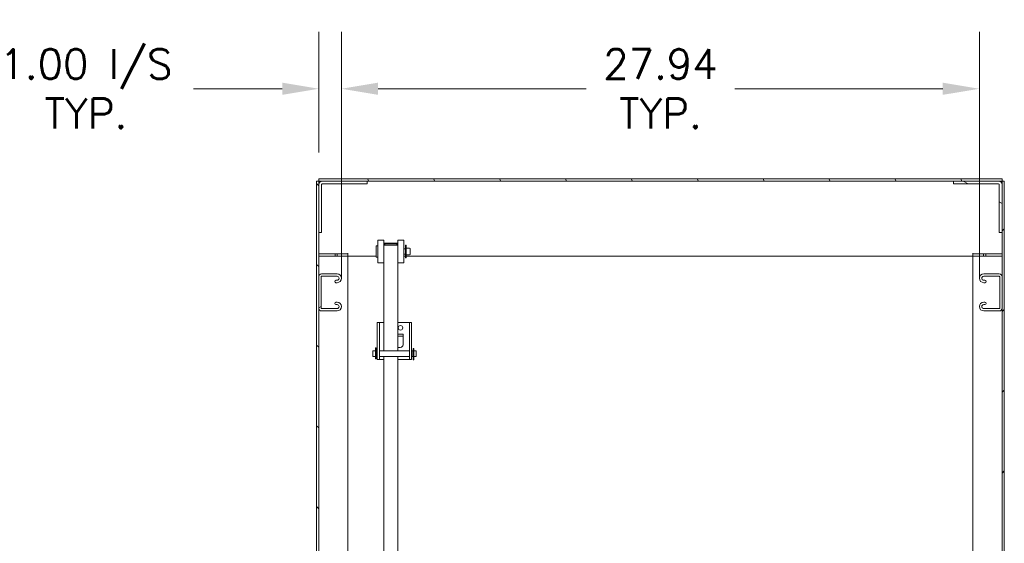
# Model space of a CAD drawing. Header units: inches. Extents: x 10 to 331, y 10 to 212.
# Tile 90 of 145: x 123 to 166, y 135 to 158. Entities that reach past the tile are written whole.
import ezdxf

# ---------------------------------------------------------------- set-up
doc = ezdxf.new("R2010")
doc.units = ezdxf.units.IN
doc.header["$LTSCALE"] = 20
doc.header["$MEASUREMENT"] = 0
for name, color, linetype, lineweight in [('Dimension (ANSI)', 7, 'Continuous', 5), ('Hatch (ANSI)', 7, 'Continuous', 5), ('Visible (ANSI)', 7, 'Continuous', 5)]:
    doc.layers.add(name, color=color, linetype=linetype, lineweight=lineweight)
doc.styles.add('ROMANS', font='romans.shx')
doc.dimstyles.new('Default (ANSI)', dxfattribs={"dimscale": 20, "dimtxt": 0.065, "dimasz": 0.08, "dimexe": 0.125, "dimexo": 0.0625, "dimgap": 0.031496, "dimtad": 0, "dimtih": 1, "dimtoh": 1, "dimrnd": 1e-08, "dimzin": 0, "dimdsep": 46, "dimtxsty": 'ROMANS', "dimcen": 0.09, "dimdle": 0.393701, "dimclrd": 256, "dimclre": 256, "dimclrt": 256, "dimadec": 0, "dimazin": 0, "dimtfac": 1.538462, "dimtofl": 0, "dimtmove": 0, "dimatfit": 3, "dimfxl": 1, "dimtolj": 1, "dimtzin": 0, "dimlwd": -1, "dimlwe": -1, "dimarcsym": 0})

# ---------------------------------------------------------------- blocks, each defined once
blk = doc.blocks.new('*D34')
at = {"layer": 'Defpoints', "color": 0, "transparency": 16777216}
for p in [(137.075, 154.556), (136.075, 150.512), (137.075, 145.017)]:
    blk.add_point(p, dxfattribs=at)
at = {"layer": 'Dimension (ANSI)', "transparency": 16777216}
for p, q in [((136.075, 151.762), (136.075, 157.056)), ((137.075, 146.267), (137.075, 157.056)), ((134.475, 154.556), (130.592, 154.556)), ((138.675, 154.556), (140.275, 154.556))]:
    blk.add_line(p, q, dxfattribs=at)
for points in [[(134.475, 154.823), (134.475, 154.29), (136.075, 154.556)], [(138.675, 154.823), (138.675, 154.29), (137.075, 154.556)]]:
    blk.add_solid(points, dxfattribs=at)
at = {"layer": 'Dimension (ANSI)', "transparency": 16777216, "insert": (125.876, 154.556), "char_height": 1.3, "attachment_point": 5, "style": 'ROMANS'}
blk.add_mtext('\\A1;1.00 I/S\\PTYP.', dxfattribs=at)
blk = doc.blocks.new('*D35')
at = {"layer": 'Defpoints', "color": 0, "transparency": 16777216}
for p in [(165.012, 154.556), (137.075, 145.017), (165.012, 145.017)]:
    blk.add_point(p, dxfattribs=at)
at = {"layer": 'Dimension (ANSI)', "transparency": 16777216}
for p, q in [((137.075, 146.267), (137.075, 157.056)), ((165.012, 146.267), (165.012, 157.056)), ((138.675, 154.556), (147.783, 154.556)), ((163.412, 154.556), (154.304, 154.556))]:
    blk.add_line(p, q, dxfattribs=at)
for points in [[(138.675, 154.823), (138.675, 154.29), (137.075, 154.556)], [(163.412, 154.823), (163.412, 154.29), (165.012, 154.556)]]:
    blk.add_solid(points, dxfattribs=at)
at = {"layer": 'Dimension (ANSI)', "transparency": 16777216, "insert": (151.043, 154.556), "char_height": 1.3, "attachment_point": 5, "style": 'ROMANS'}
blk.add_mtext('\\A1;27.94\\PTYP.', dxfattribs=at)

msp = doc.modelspace()

# ---------------------------------------------------------------- hatches: boundary and pattern name
at = {"layer": 'Hatch (ANSI)'}
h = msp.add_hatch(dxfattribs=at)
h.set_pattern_fill('ANSI31', color=256, scale=20, angle=75, style=0)
h.paths.add_polyline_path([(136.075, 150.606), (136.075, 150.512), (136.231, 150.512), (138.2, 150.512), (163.887, 150.512), (165.856, 150.512), (166.012, 150.512), (166.012, 150.606)])
h = msp.add_hatch(dxfattribs=at)
h.set_pattern_fill('ANSI31', color=256, scale=20, angle=90, style=0)
h.paths.add_polyline_path([(135.981, 150.512), (135.981, 78.574), (136.075, 78.574), (136.075, 86.699), (136.075, 88.074), (136.075, 115.824), (136.075, 117.199), (136.075, 144.949), (136.075, 146.324), (136.075, 148.262), (136.075, 150.356), (136.075, 150.512)])
h = msp.add_hatch(dxfattribs=at)
h.set_pattern_fill('ANSI31', color=256, scale=20, angle=-15, style=0)
edge = h.paths.add_edge_path()
edge.add_line((136.075, 150.356), (136.075, 148.262))
edge.add_line((136.075, 148.262), (136.2, 148.262))
edge.add_line((136.2, 148.262), (136.2, 150.356))
edge.add_ellipse((136.231, 150.356), major_axis=(-0.0312, 0), ratio=1, start_angle=270, end_angle=360, ccw=False)
edge.add_line((136.231, 150.387), (138.2, 150.387))
edge.add_line((138.2, 150.387), (138.2, 150.512))
edge.add_line((138.2, 150.512), (136.231, 150.512))
edge.add_ellipse((136.231, 150.356), major_axis=(0, 0.156), ratio=1, start_angle=0, end_angle=90)
h = msp.add_hatch(dxfattribs=at)
h.set_pattern_fill('ANSI31', color=256, scale=20, angle=105, style=0)
edge = h.paths.add_edge_path()
edge.add_line((166.012, 148.262), (166.012, 150.356))
edge.add_ellipse((165.856, 150.356), major_axis=(0.156, 0), ratio=1, start_angle=0, end_angle=90)
edge.add_line((165.856, 150.512), (163.887, 150.512))
edge.add_line((163.887, 150.512), (163.887, 150.387))
edge.add_line((163.887, 150.387), (165.856, 150.387))
edge.add_ellipse((165.856, 150.356), major_axis=(0, 0.0312), ratio=1, start_angle=270, end_angle=360, ccw=False)
edge.add_line((165.887, 150.356), (165.887, 148.262))
edge.add_line((165.887, 148.262), (166.012, 148.262))
h = msp.add_hatch(dxfattribs=at)
h.set_pattern_fill('ANSI31', color=256, scale=20, style=0)
h.paths.add_polyline_path([(166.106, 78.574), (166.106, 150.512), (166.012, 150.512), (166.012, 150.356), (166.012, 148.262), (166.012, 146.324), (166.012, 144.949), (166.012, 117.199), (166.012, 115.824), (166.012, 88.074), (166.012, 86.699), (166.012, 78.574)])
h = msp.add_hatch(dxfattribs=at)
h.set_pattern_fill('ANSI31', color=256, scale=20, angle=-15, style=0)
edge = h.paths.add_edge_path()
edge.add_ellipse((136.882, 145.017), major_axis=(0, -0.192), ratio=1, start_angle=0, end_angle=180)
edge.add_line((136.882, 145.209), (136.828, 145.209))
edge.add_ellipse((136.828, 145.156), major_axis=(0, 0.053), ratio=1, start_angle=0, end_angle=180)
edge.add_line((136.828, 145.103), (136.882, 145.103))
edge.add_ellipse((136.882, 145.017), major_axis=(0, 0.0865), ratio=1, start_angle=180, end_angle=360, ccw=False)
edge.add_line((136.882, 144.93), (136.2, 144.93))
edge.add_ellipse((136.2, 144.949), major_axis=(0, -0.019), ratio=1, start_angle=270, end_angle=360, ccw=False)
edge.add_line((136.181, 144.949), (136.181, 146.324))
edge.add_ellipse((136.2, 146.324), major_axis=(-0.019, 0), ratio=1, start_angle=270, end_angle=360, ccw=False)
edge.add_line((136.2, 146.343), (136.882, 146.343))
edge.add_ellipse((136.882, 146.257), major_axis=(0, 0.0865), ratio=1, start_angle=180, end_angle=360, ccw=False)
edge.add_line((136.882, 146.17), (136.828, 146.17))
edge.add_ellipse((136.828, 146.117), major_axis=(0, 0.053), ratio=1, start_angle=0, end_angle=180)
edge.add_line((136.828, 146.064), (136.882, 146.064))
edge.add_ellipse((136.882, 146.257), major_axis=(0, -0.193), ratio=1, start_angle=0, end_angle=180)
edge.add_line((136.882, 146.449), (136.2, 146.449))
edge.add_ellipse((136.2, 146.324), major_axis=(0, 0.125), ratio=1, start_angle=0, end_angle=90)
edge.add_line((136.075, 146.324), (136.075, 144.949))
edge.add_ellipse((136.2, 144.949), major_axis=(-0.125, 0), ratio=1, start_angle=0, end_angle=90)
edge.add_line((136.2, 144.824), (136.882, 144.824))
h = msp.add_hatch(dxfattribs=at)
h.set_pattern_fill('ANSI31', color=256, scale=20, angle=75, style=0)
edge = h.paths.add_edge_path()
edge.add_ellipse((165.205, 146.257), major_axis=(0, 0.192), ratio=1, start_angle=0, end_angle=180)
edge.add_line((165.205, 146.064), (165.258, 146.064))
edge.add_ellipse((165.258, 146.117), major_axis=(0, -0.053), ratio=1, start_angle=0, end_angle=180)
edge.add_line((165.258, 146.17), (165.205, 146.17))
edge.add_ellipse((165.205, 146.257), major_axis=(0, -0.0865), ratio=1, start_angle=180, end_angle=360, ccw=False)
edge.add_line((165.205, 146.343), (165.887, 146.343))
edge.add_ellipse((165.887, 146.324), major_axis=(0, 0.019), ratio=1, start_angle=270, end_angle=360, ccw=False)
edge.add_line((165.906, 146.324), (165.906, 144.949))
edge.add_ellipse((165.887, 144.949), major_axis=(0.019, 0), ratio=1, start_angle=270, end_angle=360, ccw=False)
edge.add_line((165.887, 144.93), (165.205, 144.93))
edge.add_ellipse((165.205, 145.017), major_axis=(0, -0.0865), ratio=1, start_angle=180, end_angle=360, ccw=False)
edge.add_line((165.205, 145.103), (165.259, 145.103))
edge.add_ellipse((165.259, 145.156), major_axis=(0, -0.053), ratio=1, start_angle=0, end_angle=180)
edge.add_line((165.259, 145.209), (165.205, 145.209))
edge.add_ellipse((165.205, 145.017), major_axis=(0, 0.193), ratio=1, start_angle=0, end_angle=180)
edge.add_line((165.205, 144.824), (165.887, 144.824))
edge.add_ellipse((165.887, 144.949), major_axis=(0, -0.125), ratio=1, start_angle=0, end_angle=90)
edge.add_line((166.012, 144.949), (166.012, 146.324))
edge.add_ellipse((165.887, 146.324), major_axis=(0.125, 0), ratio=1, start_angle=0, end_angle=90)
edge.add_line((165.887, 146.449), (165.205, 146.449))

# ---------------------------------------------------------------- linework, layer by layer
at = {"layer": 'Visible (ANSI)'}
for p, q in [((136.075, 150.606), (136.075, 150.512)), ((166.012, 150.606), (136.075, 150.606)), ((166.012, 150.512), (166.012, 150.606)), ((135.981, 150.512), (135.981, 78.574)), ((136.075, 150.512), (135.981, 150.512)), ((136.075, 78.574), (136.075, 150.512)), ((136.075, 150.512), (166.012, 150.512)), ((136.075, 150.356), (136.075, 148.262)), ((136.2, 148.262), (136.2, 150.356)), ((138.2, 150.512), (136.231, 150.512)), ((136.231, 150.387), (138.2, 150.387)), ((138.2, 150.387), (138.2, 150.512)), ((165.856, 150.512), (163.887, 150.512)), ((163.887, 150.512), (163.887, 150.387)), ((163.887, 150.387), (165.856, 150.387)), ((165.887, 150.356), (165.887, 148.262)), ((166.106, 150.512), (166.012, 150.512)), ((166.012, 150.512), (166.012, 78.574)), ((166.012, 148.262), (166.012, 150.356)), ((166.106, 78.574), (166.106, 150.512)), ((136.075, 148.262), (136.2, 148.262)), ((165.887, 148.262), (166.012, 148.262)), ((138.594, 147.681), (138.594, 147.181)), ((138.594, 147.681), (138.669, 147.681)), ((138.669, 146.931), (138.669, 147.931)), ((138.919, 147.931), (138.669, 147.931)), ((138.919, 146.931), (138.919, 147.931)), ((139.495, 147.798), (138.969, 147.798)), ((138.969, 147.714), (138.969, 147.785)), ((138.969, 147.785), (139.495, 147.785)), ((139.495, 147.714), (138.969, 147.714)), ((138.969, 147.701), (139.495, 147.701)), ((139.495, 147.785), (139.495, 147.714)), ((139.545, 146.931), (139.545, 147.931)), ((139.795, 147.931), (139.545, 147.931)), ((139.795, 146.931), (139.795, 147.931)), ((139.795, 147.552), (139.882, 147.552)), ((139.882, 147.712), (139.882, 147.15)), ((139.882, 147.712), (139.902, 147.712)), ((139.902, 147.712), (139.902, 147.15)), ((139.933, 147.571), (140.051, 147.571)), ((140.082, 147.54), (140.082, 147.321)), ((136.075, 147.324), (137.356, 147.324)), ((136.075, 147.231), (136.106, 147.231)), ((136.106, 147.231), (137.231, 147.231)), ((136.794, 147.324), (136.794, 147.231)), ((136.888, 147.324), (136.888, 147.231)), ((137.356, 147.231), (137.231, 147.231)), ((137.356, 147.356), (137.356, 147.231)), ((137.356, 147.356), (137.356, 147.356)), ((137.356, 147.324), (137.356, 147.356)), ((137.356, 147.356), (137.356, 147.356)), ((137.356, 147.231), (137.356, 116.917)), ((138.594, 147.231), (137.356, 147.231)), ((138.594, 147.181), (138.669, 147.181)), ((139.795, 147.309), (139.882, 147.309)), ((139.882, 147.231), (139.795, 147.231)), ((139.882, 147.15), (139.902, 147.15)), ((164.731, 147.231), (139.902, 147.231)), ((139.933, 147.29), (140.051, 147.29)), ((164.731, 147.231), (164.731, 147.356)), ((164.731, 147.356), (164.731, 147.356)), ((164.731, 147.356), (164.731, 147.356)), ((164.731, 147.356), (164.731, 147.324)), ((164.731, 147.324), (166.012, 147.324)), ((164.731, 85.856), (164.731, 147.231)), ((164.731, 147.231), (164.856, 147.231)), ((164.856, 147.231), (165.981, 147.231)), ((165.2, 147.231), (165.2, 147.324)), ((165.294, 147.231), (165.294, 147.324)), ((165.981, 147.231), (166.012, 147.231)), ((138.919, 146.931), (138.669, 146.931)), ((138.919, 146.931), (138.919, 146.049)), ((139.545, 146.049), (139.545, 146.931)), ((139.795, 146.931), (139.545, 146.931)), ((136.075, 146.324), (136.075, 144.949)), ((136.181, 144.949), (136.181, 146.324)), ((136.882, 146.449), (136.2, 146.449)), ((136.2, 146.343), (136.882, 146.343)), ((165.887, 146.449), (165.205, 146.449)), ((165.205, 146.343), (165.887, 146.343)), ((165.906, 146.324), (165.906, 144.949)), ((166.012, 144.949), (166.012, 146.324)), ((136.882, 146.17), (136.828, 146.17)), ((136.828, 146.064), (136.882, 146.064)), ((138.919, 146.049), (138.919, 146.01)), ((138.919, 146.01), (138.919, 143.078)), ((139.545, 146.01), (139.545, 146.049)), ((139.545, 143.078), (139.545, 146.01)), ((165.258, 146.17), (165.205, 146.17)), ((165.205, 146.064), (165.258, 146.064)), ((136.882, 144.93), (136.2, 144.93)), ((136.882, 145.209), (136.828, 145.209)), ((136.828, 145.103), (136.882, 145.103)), ((165.259, 145.209), (165.205, 145.209)), ((165.205, 145.103), (165.259, 145.103)), ((165.887, 144.93), (165.205, 144.93)), ((136.2, 144.824), (136.882, 144.824)), ((165.205, 144.824), (165.887, 144.824)), ((138.733, 144.324), (138.638, 144.324)), ((138.638, 144.137), (138.638, 144.324)), ((138.638, 142.885), (138.638, 144.137)), ((138.733, 144.324), (138.733, 144.137)), ((138.783, 144.324), (138.733, 144.324)), ((138.733, 144.137), (138.733, 142.885)), ((138.783, 144.324), (138.919, 144.324)), ((139.545, 144.324), (139.993, 144.324)), ((140.043, 144.324), (139.993, 144.324)), ((140.138, 144.324), (140.043, 144.324)), ((140.043, 144.137), (140.043, 144.324)), ((140.043, 142.885), (140.043, 144.137)), ((140.138, 144.324), (140.138, 144.137)), ((140.138, 144.137), (140.138, 142.885)), ((139.545, 143.812), (139.647, 143.812)), ((139.647, 143.717), (139.545, 143.717)), ((139.647, 143.812), (139.768, 143.812)), ((139.768, 143.717), (139.647, 143.717)), ((139.768, 143.717), (139.768, 143.812)), ((139.768, 143.717), (139.768, 143.348)), ((138.565, 143.217), (138.565, 142.726)), ((138.565, 143.217), (138.591, 143.217)), ((138.591, 142.726), (138.591, 143.217)), ((139.647, 143.227), (139.545, 143.227)), ((138.438, 142.829), (138.438, 143.078)), ((138.565, 143.078), (138.438, 143.078)), ((138.565, 142.829), (138.438, 142.829)), ((138.591, 143.065), (138.605, 143.065)), ((138.591, 142.841), (138.605, 142.841)), ((138.605, 142.829), (138.605, 143.078)), ((138.638, 143.078), (138.605, 143.078)), ((138.638, 142.829), (138.605, 142.829)), ((138.638, 142.697), (138.638, 142.885)), ((140.043, 143.078), (138.733, 143.078)), ((138.733, 142.885), (138.733, 142.697)), ((140.043, 142.829), (138.733, 142.829)), ((138.919, 142.829), (138.919, 117.26)), ((139.545, 117.26), (139.545, 142.829)), ((140.043, 142.697), (140.043, 142.885)), ((140.198, 143.078), (140.138, 143.078)), ((140.138, 142.885), (140.138, 142.697)), ((140.198, 142.829), (140.138, 142.829)), ((140.198, 143.078), (140.198, 142.829)), ((140.198, 143.065), (140.211, 143.065)), ((140.198, 142.841), (140.211, 142.841)), ((140.238, 143.181), (140.211, 143.181)), ((140.211, 143.181), (140.211, 142.69)), ((140.238, 142.69), (140.238, 143.181)), ((140.338, 143.078), (140.238, 143.078)), ((140.338, 142.829), (140.238, 142.829)), ((140.338, 142.829), (140.338, 143.078)), ((138.565, 142.726), (138.591, 142.726)), ((138.638, 142.697), (138.733, 142.697)), ((138.733, 142.697), (138.783, 142.697)), ((138.919, 142.697), (138.783, 142.697)), ((139.993, 142.697), (139.545, 142.697)), ((139.993, 142.697), (140.043, 142.697)), ((140.043, 142.697), (140.138, 142.697)), ((140.238, 142.69), (140.211, 142.69))]:
    msp.add_line(p, q, dxfattribs=at)
msp.add_circle((139.658, 144.086), 0.1, dxfattribs=at)
for centre, radius, start, end in [((136.231, 150.356), 0.156, 90, 180), ((136.231, 150.356), 0.0312, 90, 180), ((165.856, 150.356), 0.156, 0, 90), ((165.856, 150.356), 0.0312, 0, 90), ((139.933, 147.603), 0.0313, 180, 270), ((140.051, 147.54), 0.0313, 0, 90), ((139.933, 147.259), 0.0312, 90, 180), ((140.051, 147.321), 0.0312, 270, 0), ((136.2, 146.324), 0.125, 90, 180), ((136.2, 146.324), 0.019, 90, 180), ((136.882, 146.257), 0.193, 270, 90), ((136.882, 146.257), 0.0865, 270, 90), ((165.205, 146.257), 0.193, 90, 270), ((165.205, 146.257), 0.0865, 90, 270), ((165.887, 146.324), 0.125, 0, 90), ((165.887, 146.324), 0.019, 0, 90), ((136.828, 146.117), 0.053, 90, 270), ((165.258, 146.117), 0.053, 270, 90), ((136.2, 144.949), 0.125, 180, 270), ((136.2, 144.949), 0.019, 180, 270), ((136.828, 145.156), 0.053, 90, 270), ((136.882, 145.017), 0.193, 270, 90), ((136.882, 145.017), 0.0865, 270, 90), ((165.205, 145.017), 0.193, 90, 270), ((165.205, 145.017), 0.0865, 90, 270), ((165.259, 145.156), 0.053, 270, 90), ((165.887, 144.949), 0.019, 270, 0), ((165.887, 144.949), 0.125, 270, 0), ((139.647, 143.348), 0.121, 270, 0)]:
    msp.add_arc(centre, radius, start, end, dxfattribs=at)
for centre, major_axis, start_param, end_param in [((138.969, 147.785), (-0.05, 0), 4.712389, 6.283185), ((138.969, 147.714), (-0.05, 0), 0, 1.570796), ((139.495, 147.785), (0.05, 0), 0, 1.570796), ((139.495, 147.714), (0.05, 0), 4.712389, 6.283185)]:
    msp.add_ellipse(centre, major_axis=major_axis, ratio=0.258819, start_param=start_param, end_param=end_param, dxfattribs=at)

# ---------------------------------------------------------------- dimensions: what is measured, and where the dimension line sits
at = {"layer": 'Dimension (ANSI)'}
dim = msp.add_linear_dim(base=(137.075, 154.556), p1=(136.075, 150.512), p2=(137.075, 145.017), text='<> I/S\\PTYP.', dimstyle='Default (ANSI)', override={"dimtih": 0, "dimtoh": 0, "dimdec": 2, "dimtp": 0, "dimtm": 0, "dimtdec": 2, "dimatfit": 1}, dxfattribs=at)
dim.commit()
dim.dimension.update_dxf_attribs({"geometry": '*D34', "text_midpoint": (125.876, 154.556), "dimtype": 160})
dim = msp.add_linear_dim(base=(165.012, 154.556), p1=(137.075, 145.017), p2=(165.012, 145.017), angle=180, text='<>\\PTYP.', dimstyle='Default (ANSI)', override={"dimtih": 0, "dimtoh": 0, "dimdec": 2, "dimtp": 0, "dimtm": 0, "dimtdec": 2, "dimatfit": 1}, dxfattribs=at)
dim.commit()
dim.dimension.update_dxf_attribs({"geometry": '*D35', "text_midpoint": (151.043, 154.556), "dimtype": 160})

doc.saveas('drawing.dxf')
